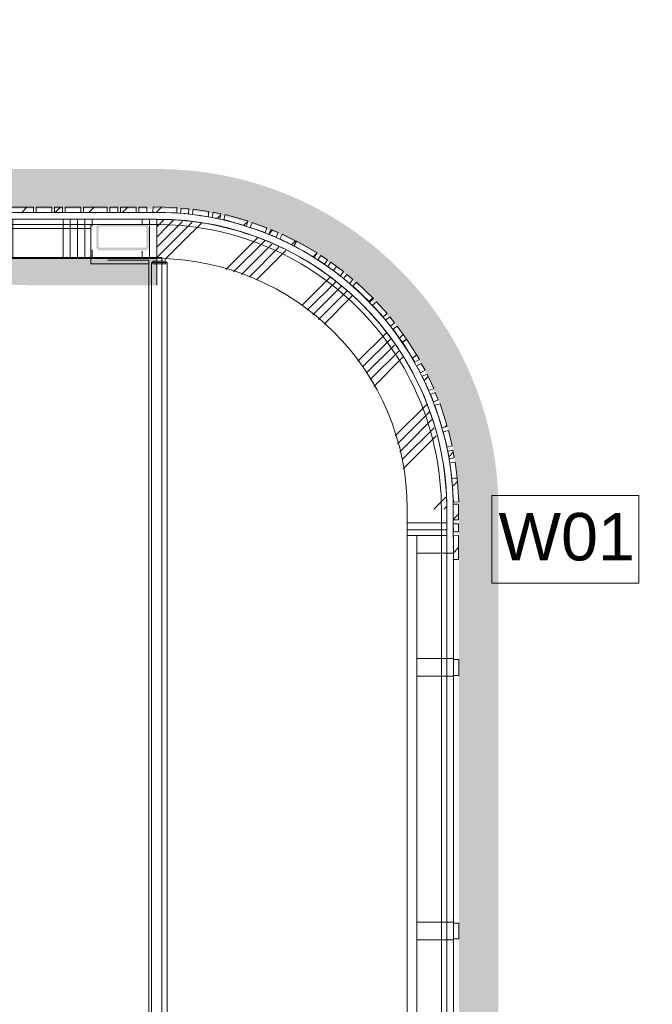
# Model space of a CAD drawing. Header units: millimetres. Extents: x -850 to 154668, y -24973 to 71030.
# Tile 194 of 212: x 79036 to 81434, y 12274 to 16008. Entities that reach past the tile are written whole.
import ezdxf

# ---------------------------------------------------------------- set-up
doc = ezdxf.new("R2010")
doc.units = ezdxf.units.MM
doc.header["$MEASUREMENT"] = 0
doc.linetypes.add('B0701', pattern=[234.119993, 155.999994, -78.119999])
doc.linetypes.add('B0703', pattern=[468.700004, 312.5, -156.200004])
for name, color, linetype in [('Info Wandafwerking aanduiding', 7, 'Continuous'), ('Info Wandafwerking aanduiding Doorsnede-arcering', 7, 'Continuous'), ('New_22 NC Binnenwanden', 7, 'Continuous'), ('New_22 NC Binnenwanden Doorsnede-arcering', 7, 'Continuous'), ('New_22 NC Binnenwanden Ramen', 7, 'Continuous'), ('New_23 Vloeren', 7, 'Continuous'), ('New_24 Trappen', 7, 'Continuous'), ('New_34 Balustrades', 7, 'Continuous'), ('New_Info Wandafwerking aanduiding', 7, 'Continuous'), ('New_Info Wandafwerking aanduiding Doorsnede-arcering', 7, 'Continuous'), ('New_Z Ruimtefuncties Zone omranding', 7, 'Continuous'), ('S-COLS-____-OTLN.RVT S', 7, 'Continuous'), ('S-COLS-____-OTLN.RVT S Doorsnede-arcering', 7, 'Continuous')]:
    doc.layers.add(name, color=color, linetype=linetype)
doc.styles.add('GENERATED_STYLE_1', font='txt')
doc.linetypes.add('Regenwater', pattern='A,0,[1,UO-721 _wandafwerkingen 1e verdieping_2022-06-211.Shx,S=11.404762,R=0,X=0,Y=0.005006],-1499.5,0', length=1499.5)
pattern_1 = [(45, (0, 0), (-63.63961, 63.63961), [])]

# ---------------------------------------------------------------- blocks, each defined once
blk = doc.blocks.new('Slab_4_2', base_point=(42240, 24215))
at = {"layer": 'New_23 Vloeren', "color": 1, "linetype": 'Continuous', "lineweight": 0, "flags": 128}
blk.add_lwpolyline([(73188.6, 11980), (73188.6, 11951.3, 0.414214), (74268, 10871.9), (79555, 10871.9, 0.414214), (80634.4, 11951.3), (80634.4, 14151.3, 0.417125), (79544.2, 15230.7), (74268, 15230.7, 0.414214), (73188.6, 14151.3)], format="xyb", close=True, dxfattribs=at)
blk = doc.blocks.new('Stair_2_2')
at = {"layer": 'New_24 Trappen', "color": 7, "linetype": 'B0701', "lineweight": 0}
for p, q in [((79305.1, 15231.3), (78305.1, 15231.3)), ((79305.1, 15096.2), (79305.1, 15231.3)), ((79525.1, 15096.2), (79305.1, 15096.2)), ((79525.1, 11006.2), (79525.1, 15096.2))]:
    blk.add_line(p, q, dxfattribs=at)
blk = doc.blocks.new('Stair_3_2')
at = {"layer": 'New_24 Trappen', "color": 7, "linetype": 'Continuous', "lineweight": 0}
for p, q in [((79305.1, 15215.7), (78305.1, 15215.7)), ((79305.1, 15215.7), (78305.1, 15215.7)), ((79305.1, 15082.1), (79305.1, 15215.7)), ((79305.1, 15082.1), (79305.1, 15215.7)), ((79525.1, 15082.1), (79305.1, 15082.1)), ((79525.1, 15082.1), (79305.1, 15082.1)), ((79525.1, 11020.3), (79525.1, 15082.1)), ((79525.1, 11020.3), (79525.1, 15082.1))]:
    blk.add_line(p, q, dxfattribs=at)
blk = doc.blocks.new('*X397')
at = {"layer": 'New_22 NC Binnenwanden Doorsnede-arcering', "color": 254, "linetype": 'Continuous', "lineweight": 0, "true_color": 0xe9ebeb}
for p, q in [((80600.2, 12000), (80505, 12000)), ((80655, 12000), (80600.2, 12000)), ((80600.2, 11972.6), (80505, 11972.6)), ((80655, 11972.6), (80600.2, 11972.6))]:
    blk.add_line(p, q, dxfattribs=at)
blk = doc.blocks.new('*X398')
at = {"layer": 'New_22 NC Binnenwanden Doorsnede-arcering', "color": 254, "linetype": 'Continuous', "lineweight": 0, "true_color": 0xe9ebeb}
for p, q in [((80600.2, 14100), (80505, 14100)), ((80655, 14100), (80600.2, 14100)), ((80600.2, 14072.6), (80505, 14072.6)), ((80655, 14072.6), (80600.2, 14072.6))]:
    blk.add_line(p, q, dxfattribs=at)
blk = doc.blocks.new('R3 bl ol 22')
at = {"layer": 'New_22 NC Binnenwanden Ramen', "color": 1, "linetype": 'Continuous', "lineweight": 0}
for p, q in [((-1000, 0), (-933, 0)), ((-933, 0), (-933, -139)), ((-933, 0), (-533.5, 0)), ((-533.5, -139), (-533.5, 0)), ((-533.5, 0), (-500, 0)), ((-500, 0), (-466.5, 0)), ((-466.5, 0), (-466.5, -139)), ((-466.5, 0), (466.5, 0)), ((466.5, -139), (466.5, 0)), ((466.5, 0), (500, 0)), ((500, 0), (533.5, 0)), ((533.5, 0), (533.5, -139)), ((533.5, 0), (933, 0)), ((933, -139), (933, 0)), ((933, 0), (1000, 0)), ((-933, -139), (-1000, -139)), ((-533.5, -139), (-933, -139)), ((-500, -139), (-533.5, -139)), ((-466.5, -139), (-500, -139)), ((466.5, -139), (-466.5, -139)), ((500, -139), (466.5, -139)), ((533.5, -139), (500, -139)), ((933, -139), (533.5, -139)), ((1000, -139), (933, -139))]:
    blk.add_line(p, q, dxfattribs=at)
at = {"layer": 'New_22 NC Binnenwanden Ramen', "color": 9, "linetype": 'Continuous', "lineweight": 0}
for p, q in [((-1000, -25), (1000, -25)), ((-1000, -175), (1000, -175))]:
    blk.add_line(p, q, dxfattribs=at)
at = {"layer": 'New_22 NC Binnenwanden Ramen', "color": 7, "linetype": 'Continuous', "lineweight": 0}
for p, q in [((-1000, -25), (-1000, -139)), ((-1000, -25), (-1000, -139)), ((1000, -25), (1000, -139)), ((1000, -25), (1000, -139)), ((-1000, -139), (-1000, -175)), ((1000, -139), (1000, -175))]:
    blk.add_line(p, q, dxfattribs=at)
blk = doc.blocks.new('Wall_63_2', base_point=(80655, 11951.3))
at = {"layer": 'New_22 NC Binnenwanden', "color": 8, "linetype": 'Continuous', "lineweight": 0, "true_color": 0x778488}
for p, q in [((80541, 14051.3), (80505, 14051.3)), ((80655, 14051.3), (80541, 14051.3)), ((80541, 12051.3), (80505, 12051.3)), ((80655, 12051.3), (80541, 12051.3))]:
    blk.add_line(p, q, dxfattribs=at)
at = {"layer": 'New_22 NC Binnenwanden', "color": 8, "linetype": 'Continuous', "lineweight": 0, "true_color": 0x778488, "flags": 128}
for points in [[(80505, 14151.3), (80505, 14051.3)], [(80655, 14051.3), (80655, 14151.3)], [(80505, 12051.3), (80505, 11951.3)], [(80655, 11951.3), (80655, 12051.3)]]:
    blk.add_lwpolyline(points, dxfattribs=at)
at = {"layer": 'New_22 NC Binnenwanden', "color": 8, "lineweight": 0, "true_color": 0x778488}
for name in ['*X398', '*X397']:
    blk.add_blockref(name, (0, 0), dxfattribs=at)
at = {"layer": 'New_22 NC Binnenwanden Ramen', "color": 1, "linetype": 'Continuous', "lineweight": 0, "xscale": -1, "zscale": 1000, "rotation": 270}
blk.add_blockref('R3 bl ol 22', (80680, 13051.3), dxfattribs=at)
blk = doc.blocks.new('*X401')
at = {"layer": 'New_22 NC Binnenwanden Doorsnede-arcering', "color": 254, "linetype": 'Continuous', "lineweight": 0, "true_color": 0xe9ebeb}
for p, q in [((79555, 15222), (79576.5, 15243.6)), ((79576.5, 15243.6), (79581.9, 15248.9)), ((79595.9, 15224.2), (79617.6, 15245.8)), ((79615.3, 15204.8), (79653.2, 15242.7)), ((79634.7, 15185.4), (79688.9, 15239.6)), ((79654.1, 15166), (79724.6, 15236.5)), ((79555, 15183.3), (79595.9, 15224.2)), ((79555, 15144.5), (79615.3, 15204.8)), ((79555, 15105.7), (79634.7, 15185.4)), ((79586.3, 15098.2), (79654.1, 15166)), ((79817, 15059.8), (79938.7, 15181.5)), ((79846.8, 15050.8), (79965.1, 15169.1)), ((79876.5, 15041.7), (79991.6, 15156.8)), ((79906.3, 15032.7), (80018.1, 15144.5)), ((79933.4, 15021), (80044.5, 15132.1)), ((80104.7, 14923.2), (80211.1, 15029.6)), ((80126, 14905.7), (80233.9, 15013.6)), ((80147.3, 14888.2), (80256.7, 14997.7)), ((80168.6, 14870.8), (80276.9, 14979.1)), ((80189.9, 14853.3), (80296.3, 14959.7)), ((80317.8, 14712.1), (80425, 14819.3)), ((80335.3, 14690.8), (80441, 14796.5)), ((80351, 14667.7), (80457, 14773.6)), ((80364.5, 14642.4), (80473, 14750.8)), ((80378, 14617.1), (80488.9, 14728)), ((80458.8, 14428.8), (80578.8, 14548.8)), ((80467.8, 14399), (80590.3, 14521.5)), ((80476.9, 14369.3), (80598.5, 14490.9)), ((80485.9, 14339.5), (80606.7, 14460.3)), ((80502.7, 14317.5), (80614.9, 14429.7)), ((80489.9, 14304.7), (80502.7, 14317.5)), ((80637.2, 14182.9), (80651, 14196.8)), ((80605.6, 14151.3), (80637.2, 14182.9)), ((80644.4, 14151.3), (80654.1, 14161.1))]:
    blk.add_line(p, q, dxfattribs=at)
blk = doc.blocks.new('Wall_64_2', base_point=(80655, 14151.3))
at = {"layer": 'New_22 NC Binnenwanden', "color": 8, "linetype": 'Continuous', "lineweight": 0, "true_color": 0x778488}
for radius in [1100, 950]:
    blk.add_arc((79555, 14151.3), radius, 0, 90, dxfattribs=at)
at = {"layer": 'New_22 NC Binnenwanden', "color": 8, "lineweight": 0, "true_color": 0x778488}
blk.add_blockref('*X401', (0, 0), dxfattribs=at)
blk = doc.blocks.new('Curtain Wall_2_2')
at = {"layer": 'New_22 NC Binnenwanden Doorsnede-arcering', "linetype": 'Continuous', "lineweight": 0, "true_color": 0x000000}
h = blk.add_hatch(dxfattribs=at)
h.set_pattern_fill('310_Naaldhout__01__0002', color=18, style=0, pattern_type=2)
h.set_pattern_definition(pattern_1)
h.paths.add_polyline_path([(79541.5, 15298.1), (79540.9, 15278.1), (79630.8, 15275), (79631.5, 15295)])
h = blk.add_hatch(dxfattribs=at)
h.set_pattern_fill('310_Naaldhout__01__0002', color=18, style=0, pattern_type=2)
h.set_pattern_definition(pattern_1)
h.paths.add_polyline_path([(79647.6, 15293.3), (79645.8, 15273.4), (79675.6, 15270.7), (79677.4, 15290.6)])
h = blk.add_hatch(dxfattribs=at)
h.set_pattern_fill('310_Naaldhout__01__0002', color=18, style=0, pattern_type=2)
h.set_pattern_definition(pattern_1)
h.paths.add_polyline_path([(79693.5, 15289), (79690.6, 15269.3), (79749.9, 15260.5), (79752.9, 15280.3)])
h = blk.add_hatch(dxfattribs=at)
h.set_pattern_fill('310_Naaldhout__01__0002', color=18, style=0, pattern_type=2)
h.set_pattern_definition(pattern_1)
h.paths.add_polyline_path([(79768.7, 15277.1), (79764.7, 15257.5), (79794.1, 15251.5), (79798.1, 15271.1)])
h = blk.add_hatch(dxfattribs=at)
h.set_pattern_fill('310_Naaldhout__01__0002', color=18, style=0, pattern_type=2)
h.set_pattern_definition(pattern_1)
h.paths.add_polyline_path([(79814.3, 15268.4), (79809, 15249.2), (79895.7, 15225.1), (79901, 15244.4)])
h = blk.add_hatch(dxfattribs=at)
h.set_pattern_fill('310_Naaldhout__01__0002', color=18, style=0, pattern_type=2)
h.set_pattern_definition(pattern_1)
h.paths.add_polyline_path([(79916.5, 15238.8), (79909.8, 15220), (79966.4, 15199.9), (79973.1, 15218.8)])
h = blk.add_hatch(dxfattribs=at)
h.set_pattern_fill('310_Naaldhout__01__0002', color=18, style=0, pattern_type=2)
h.set_pattern_definition(pattern_1)
h.paths.add_polyline_path([(79988, 15212.3), (79980.2, 15193.9), (80007.8, 15182.2), (80015.6, 15200.6)])
h = blk.add_hatch(dxfattribs=at)
h.set_pattern_fill('310_Naaldhout__01__0002', color=18, style=0, pattern_type=2)
h.set_pattern_definition(pattern_1)
h.paths.add_polyline_path([(80030.5, 15194.4), (80021.7, 15176.4), (80075.5, 15149.9), (80084.3, 15167.9)])
h = blk.add_hatch(dxfattribs=at)
h.set_pattern_fill('310_Naaldhout__01__0002', color=18, style=0, pattern_type=2)
h.set_pattern_definition(pattern_1)
h.paths.add_polyline_path([(80085.8, 15167.8), (80075.8, 15150.4), (80153.9, 15105.7), (80163.8, 15123)])
h = blk.add_hatch(dxfattribs=at)
h.set_pattern_fill('310_Naaldhout__01__0002', color=18, style=0, pattern_type=2)
h.set_pattern_definition(pattern_1)
h.paths.add_polyline_path([(80177.2, 15113.6), (80166.1, 15096.9), (80191.2, 15080.3), (80202.2, 15097)])
h = blk.add_hatch(dxfattribs=at)
h.set_pattern_fill('310_Naaldhout__01__0002', color=18, style=0, pattern_type=2)
h.set_pattern_definition(pattern_1)
h.paths.add_polyline_path([(80215.6, 15088), (80203.6, 15072), (80251.7, 15036.1), (80263.7, 15052.1)])
h = blk.add_hatch(dxfattribs=at)
h.set_pattern_fill('310_Naaldhout__01__0002', color=18, style=0, pattern_type=2)
h.set_pattern_definition(pattern_1)
h.paths.add_polyline_path([(80276.1, 15041.8), (80263.3, 15026.5), (80286.3, 15007.3), (80299.1, 15022.6)])
h = blk.add_hatch(dxfattribs=at)
h.set_pattern_fill('310_Naaldhout__01__0002', color=18, style=0, pattern_type=2)
h.set_pattern_definition(pattern_1)
h.paths.add_polyline_path([(80312.2, 15012.6), (80298.3, 14998.1), (80363.3, 14935.9), (80377.1, 14950.3)])
h = blk.add_hatch(dxfattribs=at)
h.set_pattern_fill('310_Naaldhout__01__0002', color=18, style=0, pattern_type=2)
h.set_pattern_definition(pattern_1)
h.paths.add_polyline_path([(80388.1, 14938.1), (80373.3, 14924.6), (80413.6, 14880.2), (80428.4, 14893.6)])
h = blk.add_hatch(dxfattribs=at)
h.set_pattern_fill('310_Naaldhout__01__0002', color=18, style=0, pattern_type=2)
h.set_pattern_definition(pattern_1)
h.paths.add_polyline_path([(80438.5, 14880.8), (80422.9, 14868.3), (80441.6, 14844.9), (80457.2, 14857.4)])
h = blk.add_hatch(dxfattribs=at)
h.set_pattern_fill('310_Naaldhout__01__0002', color=18, style=0, pattern_type=2)
h.set_pattern_definition(pattern_1)
h.paths.add_polyline_path([(80467.4, 14844.9), (80451.1, 14833.3), (80486, 14784.4), (80502.3, 14796)])
h = blk.add_hatch(dxfattribs=at)
h.set_pattern_fill('310_Naaldhout__01__0002', color=18, style=0, pattern_type=2)
h.set_pattern_definition(pattern_1)
h.paths.add_polyline_path([(80503.5, 14795.3), (80486.5, 14784.7), (80534, 14708.3), (80551, 14718.9)])
h = blk.add_hatch(dxfattribs=at)
h.set_pattern_fill('310_Naaldhout__01__0002', color=18, style=0, pattern_type=2)
h.set_pattern_definition(pattern_1)
h.paths.add_polyline_path([(80558.2, 14704.2), (80540.6, 14694.8), (80554.8, 14668.3), (80572.4, 14677.8)])
h = blk.add_hatch(dxfattribs=at)
h.set_pattern_fill('310_Naaldhout__01__0002', color=18, style=0, pattern_type=2)
h.set_pattern_definition(pattern_1)
h.paths.add_polyline_path([(80580, 14663.5), (80561.8, 14655.1), (80587.2, 14600.7), (80605.3, 14609.1)])
h = blk.add_hatch(dxfattribs=at)
h.set_pattern_fill('310_Naaldhout__01__0002', color=18, style=0, pattern_type=2)
h.set_pattern_definition(pattern_1)
h.paths.add_polyline_path([(80611.4, 14594.2), (80592.9, 14586.8), (80604, 14558.9), (80622.5, 14566.3)])
h = blk.add_hatch(dxfattribs=at)
h.set_pattern_fill('310_Naaldhout__01__0002', color=18, style=0, pattern_type=2)
h.set_pattern_definition(pattern_1)
h.paths.add_polyline_path([(80629.3, 14551.3), (80610.2, 14545.2), (80637.9, 14459.5), (80657, 14465.7)])
h = blk.add_hatch(dxfattribs=at)
h.set_pattern_fill('310_Naaldhout__01__0002', color=18, style=0, pattern_type=2)
h.set_pattern_definition(pattern_1)
h.paths.add_polyline_path([(80660.8, 14449.7), (80641.4, 14444.9), (80655.8, 14386.6), (80675.3, 14391.5)])
h = blk.add_hatch(dxfattribs=at)
h.set_pattern_fill('310_Naaldhout__01__0002', color=18, style=0, pattern_type=2)
h.set_pattern_definition(pattern_1)
h.paths.add_polyline_path([(80678, 14375.5), (80658.4, 14371.8), (80663.8, 14342.3), (80683.5, 14346)])
h = blk.add_hatch(dxfattribs=at)
h.set_pattern_fill('310_Naaldhout__01__0002', color=18, style=0, pattern_type=2)
h.set_pattern_definition(pattern_1)
h.paths.add_polyline_path([(80686.5, 14330.1), (80666.6, 14327.6), (80674.2, 14268), (80694, 14270.6)])
h = blk.add_hatch(dxfattribs=at)
h.set_pattern_fill('310_Naaldhout__01__0002', color=18, style=0, pattern_type=2)
h.set_pattern_definition(pattern_1)
h.paths.add_polyline_path([(80694.5, 14269.4), (80674.6, 14268), (80680.6, 14178.2), (80700.6, 14179.6)])
at = {"layer": 'New_22 NC Binnenwanden', "color": 7, "linetype": 'Continuous', "lineweight": 0}
for p, q in [((79541.5, 15298.1), (79540.9, 15278.1)), ((79540.9, 15278.1), (79630.8, 15275)), ((79541.5, 15298.1), (79631.5, 15295)), ((79631.5, 15295), (79630.8, 15275)), ((79647.6, 15293.3), (79645.8, 15273.4)), ((79645.8, 15273.4), (79675.6, 15270.7)), ((79647.6, 15293.3), (79677.4, 15290.6)), ((79677.4, 15290.6), (79675.6, 15270.7)), ((79693.5, 15289), (79690.6, 15269.3)), ((79693.5, 15289), (79752.9, 15280.3)), ((79752.9, 15280.3), (79749.9, 15260.5)), ((79768.7, 15277.1), (79764.7, 15257.5)), ((79768.7, 15277.1), (79798.1, 15271.1)), ((79690.6, 15269.3), (79749.9, 15260.5)), ((79764.7, 15257.5), (79794.1, 15251.5)), ((79798.1, 15271.1), (79794.1, 15251.5)), ((79814.3, 15268.4), (79809, 15249.2)), ((79809, 15249.2), (79895.7, 15225.1)), ((79814.3, 15268.4), (79901, 15244.4)), ((79901, 15244.4), (79895.7, 15225.1)), ((79916.5, 15238.8), (79909.8, 15220)), ((79916.5, 15238.8), (79973.1, 15218.8)), ((79909.8, 15220), (79966.4, 15199.9)), ((79973.1, 15218.8), (79966.4, 15199.9)), ((79988, 15212.3), (79980.2, 15193.9)), ((79988, 15212.3), (80015.6, 15200.6)), ((80015.6, 15200.6), (80007.8, 15182.2)), ((79980.2, 15193.9), (80007.8, 15182.2)), ((80030.5, 15194.4), (80021.7, 15176.4)), ((80021.7, 15176.4), (80075.5, 15149.9)), ((80030.5, 15194.4), (80084.3, 15167.9)), ((80084.3, 15167.9), (80075.5, 15149.9)), ((80085.8, 15167.8), (80075.8, 15150.4)), ((80085.8, 15167.8), (80163.8, 15123)), ((80075.8, 15150.4), (80153.9, 15105.7)), ((80163.8, 15123), (80153.9, 15105.7)), ((80177.2, 15113.6), (80166.1, 15096.9)), ((80166.1, 15096.9), (80191.2, 15080.3)), ((80177.2, 15113.6), (80202.2, 15097)), ((80202.2, 15097), (80191.2, 15080.3)), ((80215.6, 15088), (80203.6, 15072)), ((80215.6, 15088), (80263.7, 15052.1)), ((80203.6, 15072), (80251.7, 15036.1)), ((80263.7, 15052.1), (80251.7, 15036.1)), ((80276.1, 15041.8), (80263.3, 15026.5)), ((80263.3, 15026.5), (80286.3, 15007.3)), ((80276.1, 15041.8), (80299.1, 15022.6)), ((80299.1, 15022.6), (80286.3, 15007.3)), ((80312.2, 15012.6), (80298.3, 14998.1)), ((80312.2, 15012.6), (80377.1, 14950.3)), ((80298.3, 14998.1), (80363.3, 14935.9)), ((80377.1, 14950.3), (80363.3, 14935.9)), ((80388.1, 14938.1), (80373.3, 14924.6)), ((80388.1, 14938.1), (80428.4, 14893.6)), ((80373.3, 14924.6), (80413.6, 14880.2)), ((80428.4, 14893.6), (80413.6, 14880.2)), ((80438.5, 14880.8), (80422.9, 14868.3)), ((80422.9, 14868.3), (80441.6, 14844.9)), ((80438.5, 14880.8), (80457.2, 14857.4)), ((80457.2, 14857.4), (80441.6, 14844.9)), ((80467.4, 14844.9), (80451.1, 14833.3)), ((80451.1, 14833.3), (80486, 14784.4)), ((80467.4, 14844.9), (80502.3, 14796)), ((80502.3, 14796), (80486, 14784.4)), ((80503.5, 14795.3), (80486.5, 14784.7)), ((80503.5, 14795.3), (80551, 14718.9)), ((80486.5, 14784.7), (80534, 14708.3)), ((80551, 14718.9), (80534, 14708.3)), ((80558.2, 14704.2), (80540.6, 14694.8)), ((80540.6, 14694.8), (80554.8, 14668.3)), ((80572.4, 14677.8), (80554.8, 14668.3)), ((80558.2, 14704.2), (80572.4, 14677.8)), ((80580, 14663.5), (80561.8, 14655.1)), ((80561.8, 14655.1), (80587.2, 14600.7)), ((80580, 14663.5), (80605.3, 14609.1)), ((80605.3, 14609.1), (80587.2, 14600.7)), ((80611.4, 14594.2), (80592.9, 14586.8)), ((80592.9, 14586.8), (80604, 14558.9)), ((80622.5, 14566.3), (80604, 14558.9)), ((80611.4, 14594.2), (80622.5, 14566.3)), ((80629.3, 14551.3), (80610.2, 14545.2)), ((80610.2, 14545.2), (80637.9, 14459.5)), ((80629.3, 14551.3), (80657, 14465.7)), ((80657, 14465.7), (80637.9, 14459.5)), ((80660.8, 14449.7), (80641.4, 14444.9)), ((80641.4, 14444.9), (80655.8, 14386.6)), ((80660.8, 14449.7), (80675.3, 14391.5)), ((80675.3, 14391.5), (80655.8, 14386.6)), ((80678, 14375.5), (80658.4, 14371.8)), ((80658.4, 14371.8), (80663.8, 14342.3)), ((80683.5, 14346), (80663.8, 14342.3)), ((80678, 14375.5), (80683.5, 14346)), ((80686.5, 14330.1), (80666.6, 14327.6)), ((80666.6, 14327.6), (80674.2, 14268)), ((80686.5, 14330.1), (80694, 14270.6)), ((80694, 14270.6), (80674.2, 14268)), ((80694.5, 14269.4), (80674.6, 14268)), ((80674.6, 14268), (80680.6, 14178.2)), ((80694.5, 14269.4), (80700.6, 14179.6)), ((80700.6, 14179.6), (80680.6, 14178.2))]:
    blk.add_line(p, q, dxfattribs=at)
at = {"layer": 'New_22 NC Binnenwanden', "color": 9, "linetype": 'B0703', "lineweight": 0}
for p, q in [((79585.8, 15276.6), (79544.5, 15276.9)), ((79660.7, 15272.1), (79585.8, 15276.6)), ((79720.3, 15264.9), (79660.7, 15272.1)), ((79779.4, 15254.5), (79720.3, 15264.9)), ((79852.3, 15237.1), (79779.4, 15254.5)), ((79938.1, 15209.9), (79852.3, 15237.1)), ((79994, 15188), (79938.1, 15209.9)), ((80048.6, 15163.2), (79994, 15188)), ((80114.9, 15128.1), (80048.6, 15163.2)), ((80178.6, 15088.6), (80114.9, 15128.1)), ((80227.7, 15054), (80178.6, 15088.6)), ((80274.8, 15016.9), (80227.7, 15054)), ((80330.8, 14967), (80274.8, 15016.9)), ((80393.5, 14902.4), (80330.8, 14967)), ((80432.3, 14856.6), (80393.5, 14902.4)), ((80468.6, 14808.9), (80432.3, 14856.6)), ((80510.3, 14746.5), (80468.6, 14808.9)), ((80547.7, 14681.5), (80510.3, 14746.5)), ((80574.5, 14627.9), (80547.7, 14681.5)), ((80598.4, 14572.8), (80574.5, 14627.9)), ((80624.1, 14502.4), (80598.4, 14572.8)), ((80648.6, 14415.8), (80624.1, 14502.4)), ((80661.1, 14357.1), (80648.6, 14415.8)), ((80670.4, 14297.8), (80661.1, 14357.1)), ((80677.6, 14223.1), (80670.4, 14297.8)), ((80679.7, 14170.7), (80677.6, 14223.1))]:
    blk.add_line(p, q, dxfattribs=at)
at = {"layer": 'New_22 NC Binnenwanden', "color": 1, "linetype": 'Continuous', "lineweight": 0}
for p, q in [((79544.5, 15276.9), (79585.8, 15276.6)), ((79585.8, 15276.6), (79660.7, 15272.1)), ((79660.7, 15272.1), (79720.3, 15264.9)), ((79720.3, 15264.9), (79779.4, 15254.5)), ((79779.4, 15254.5), (79852.3, 15237.1)), ((79852.3, 15237.1), (79938.1, 15209.9)), ((79938.1, 15209.9), (79994, 15188)), ((79994, 15188), (80048.6, 15163.2)), ((80048.6, 15163.2), (80114.9, 15128.1)), ((80114.9, 15128.1), (80178.6, 15088.6)), ((80178.6, 15088.6), (80227.7, 15054)), ((80227.7, 15054), (80274.8, 15016.9)), ((80274.8, 15016.9), (80330.8, 14967)), ((80330.8, 14967), (80393.5, 14902.4)), ((80393.5, 14902.4), (80432.3, 14856.6)), ((80432.3, 14856.6), (80468.6, 14808.9)), ((80468.6, 14808.9), (80510.3, 14746.5)), ((80510.3, 14746.5), (80547.7, 14681.5)), ((80547.7, 14681.5), (80574.5, 14627.9)), ((80574.5, 14627.9), (80598.4, 14572.8)), ((80598.4, 14572.8), (80624.1, 14502.4)), ((80624.1, 14502.4), (80648.6, 14415.8)), ((80648.6, 14415.8), (80661.1, 14357.1)), ((80661.1, 14357.1), (80670.4, 14297.8)), ((80670.4, 14297.8), (80677.6, 14223.1)), ((80677.6, 14223.1), (80679.7, 14170.7))]:
    blk.add_line(p, q, dxfattribs=at)
at = {"layer": 'New_22 NC Binnenwanden', "color": 9, "linetype": 'B0703', "lineweight": 0}
for p in [(79544.5, 15276.9), (79585.8, 15276.6), (79660.7, 15272.1), (79720.3, 15264.9), (79779.4, 15254.5), (79852.3, 15237.1), (79938.1, 15209.9), (79994, 15188), (80048.6, 15163.2), (80114.9, 15128.1), (80178.6, 15088.6), (80227.7, 15054), (80274.8, 15016.9), (80330.8, 14967), (80393.5, 14902.4), (80432.3, 14856.6), (80468.6, 14808.9), (80510.3, 14746.5), (80547.7, 14681.5), (80574.5, 14627.9), (80598.4, 14572.8), (80624.1, 14502.4), (80648.6, 14415.8), (80661.1, 14357.1), (80670.4, 14297.8), (80677.6, 14223.1), (80679.7, 14170.7)]:
    blk.add_point(p, dxfattribs=at)
at = {"layer": 'New_22 NC Binnenwanden', "color": 1, "linetype": 'Continuous', "lineweight": 0}
for p in [(79544.5, 15276.9), (79585.8, 15276.6), (79660.7, 15272.1), (79720.3, 15264.9), (79779.4, 15254.5), (79852.3, 15237.1), (79938.1, 15209.9), (79994, 15188), (80048.6, 15163.2), (80114.9, 15128.1), (80178.6, 15088.6), (80227.7, 15054), (80274.8, 15016.9), (80330.8, 14967), (80393.5, 14902.4), (80432.3, 14856.6), (80468.6, 14808.9), (80510.3, 14746.5), (80547.7, 14681.5), (80574.5, 14627.9), (80598.4, 14572.8), (80624.1, 14502.4), (80648.6, 14415.8), (80661.1, 14357.1), (80670.4, 14297.8), (80677.6, 14223.1), (80679.7, 14170.7)]:
    blk.add_point(p, dxfattribs=at)
blk = doc.blocks.new('Curtain Wall_3_2')
at = {"layer": 'New_22 NC Binnenwanden Doorsnede-arcering', "linetype": 'Continuous', "lineweight": 0, "true_color": 0x000000}
h = blk.add_hatch(dxfattribs=at)
h.set_pattern_fill('310_Naaldhout__01__0002', color=18, style=0, pattern_type=2)
h.set_pattern_definition(pattern_1)
h.paths.add_polyline_path([(80699.7, 14170.8), (80679.7, 14170.7), (80679.7, 14110.7), (80699.7, 14110.8)])
h = blk.add_hatch(dxfattribs=at)
h.set_pattern_fill('310_Naaldhout__01__0002', color=18, style=0, pattern_type=2)
h.set_pattern_definition(pattern_1)
h.paths.add_polyline_path([(80699.7, 14095.8), (80679.7, 14095.7), (80679.8, 14065.7), (80699.8, 14065.8)])
h = blk.add_hatch(dxfattribs=at)
h.set_pattern_fill('310_Naaldhout__01__0002', color=18, style=0, pattern_type=2)
h.set_pattern_definition(pattern_1)
h.paths.add_polyline_path([(80699.8, 14050.8), (80679.8, 14050.7), (80679.8, 13960.7), (80699.8, 13960.8)])
at = {"layer": 'New_22 NC Binnenwanden', "color": 7, "linetype": 'Continuous', "lineweight": 0}
for p, q in [((80699.7, 14170.8), (80679.7, 14170.7)), ((80679.7, 14170.7), (80679.7, 14110.7)), ((80699.7, 14170.8), (80699.7, 14110.8)), ((80699.7, 14110.8), (80679.7, 14110.7)), ((80699.7, 14095.8), (80679.7, 14095.7)), ((80679.7, 14095.7), (80679.8, 14065.7)), ((80699.7, 14095.8), (80699.8, 14065.8)), ((80699.8, 14065.8), (80679.8, 14065.7)), ((80699.8, 14050.8), (80679.8, 14050.7)), ((80679.8, 14050.7), (80679.8, 13960.7)), ((80699.8, 14050.8), (80699.8, 13960.8)), ((80699.8, 13960.8), (80679.8, 13960.7))]:
    blk.add_line(p, q, dxfattribs=at)
at = {"layer": 'New_22 NC Binnenwanden', "color": 9, "linetype": 'B0703', "lineweight": 0}
for p, q in [((80679.7, 14170.7), (80679.7, 14170.7)), ((80679.7, 14140.7), (80679.7, 14170.7)), ((80679.7, 14080.7), (80679.7, 14140.7)), ((80679.8, 14005.7), (80679.7, 14080.7)), ((80679.8, 13960.7), (80679.8, 14005.7))]:
    blk.add_line(p, q, dxfattribs=at)
at = {"layer": 'New_22 NC Binnenwanden', "color": 1, "linetype": 'Continuous', "lineweight": 0}
for p, q in [((80679.7, 14170.7), (80679.7, 14140.7)), ((80679.7, 14170.7), (80679.7, 14170.7)), ((80679.7, 14140.7), (80679.7, 14080.7)), ((80679.7, 14080.7), (80679.8, 14005.7)), ((80679.8, 14005.7), (80679.8, 13960.7)), ((80679.8, 13960.7), (80679.8, 13960.7))]:
    blk.add_line(p, q, dxfattribs=at)
for p in [(80679.7, 14170.7), (80679.7, 14140.7), (80679.7, 14140.7), (80679.7, 14080.7), (80679.7, 14080.7), (80679.8, 14005.7), (80679.8, 14005.7), (80679.8, 13960.7)]:
    blk.add_point(p, dxfattribs=at)
at = {"layer": 'New_22 NC Binnenwanden', "color": 9, "linetype": 'B0703', "lineweight": 0}
for p in [(80679.7, 14140.7), (80679.7, 14080.7), (80679.8, 14005.7), (80679.8, 13960.7)]:
    blk.add_point(p, dxfattribs=at)
blk = doc.blocks.new('Curtain Wall_8_2')
at = {"layer": 'New_22 NC Binnenwanden Doorsnede-arcering', "linetype": 'Continuous', "lineweight": 0, "true_color": 0x000000}
h = blk.add_hatch(dxfattribs=at)
h.set_pattern_fill('310_Naaldhout__01__0002', color=18, style=0, pattern_type=2)
h.set_pattern_definition(pattern_1)
h.paths.add_polyline_path([(80700, 12581.3), (80680, 12581.3), (80680, 12521.3), (80700, 12521.3)])
at = {"layer": 'New_22 NC Binnenwanden', "color": 9, "linetype": 'B0703', "lineweight": 0}
for p, q in [((80680, 12596.3), (80680, 12596.3)), ((80680, 12551.3), (80680, 12596.3)), ((80680, 12506.3), (80680, 12551.3))]:
    blk.add_line(p, q, dxfattribs=at)
at = {"layer": 'New_22 NC Binnenwanden', "color": 1, "linetype": 'Continuous', "lineweight": 0}
for p, q in [((80680, 12596.3), (80680, 12596.3)), ((80680, 12596.3), (80680, 12551.3)), ((80680, 12551.3), (80680, 12506.3)), ((80680, 12506.3), (80680, 12506.3))]:
    blk.add_line(p, q, dxfattribs=at)
at = {"layer": 'New_22 NC Binnenwanden', "color": 7, "linetype": 'Continuous', "lineweight": 0}
for p, q in [((80700, 12581.3), (80680, 12581.3)), ((80680, 12581.3), (80680, 12521.3)), ((80700, 12581.3), (80700, 12521.3)), ((80700, 12521.3), (80680, 12521.3))]:
    blk.add_line(p, q, dxfattribs=at)
at = {"layer": 'New_22 NC Binnenwanden', "color": 1, "linetype": 'Continuous', "lineweight": 0}
for p in [(80680, 12596.3), (80680, 12551.3), (80680, 12551.3), (80680, 12506.3)]:
    blk.add_point(p, dxfattribs=at)
at = {"layer": 'New_22 NC Binnenwanden', "color": 9, "linetype": 'B0703', "lineweight": 0}
for p in [(80680, 12551.3), (80680, 12506.3)]:
    blk.add_point(p, dxfattribs=at)
blk = doc.blocks.new('Curtain Wall_9_2')
at = {"layer": 'New_22 NC Binnenwanden Doorsnede-arcering', "linetype": 'Continuous', "lineweight": 0, "true_color": 0x000000}
h = blk.add_hatch(dxfattribs=at)
h.set_pattern_fill('310_Naaldhout__01__0002', color=18, style=0, pattern_type=2)
h.set_pattern_definition(pattern_1)
h.paths.add_polyline_path([(80700, 13580.7), (80680, 13580.7), (80680, 13520.7), (80700, 13520.7)])
at = {"layer": 'New_22 NC Binnenwanden', "color": 9, "linetype": 'B0703', "lineweight": 0}
for p, q in [((80680, 13595.7), (80680, 13595.7)), ((80680, 13550.7), (80680, 13595.7)), ((80680, 13505.7), (80680, 13550.7))]:
    blk.add_line(p, q, dxfattribs=at)
at = {"layer": 'New_22 NC Binnenwanden', "color": 1, "linetype": 'Continuous', "lineweight": 0}
for p, q in [((80680, 13595.7), (80680, 13595.7)), ((80680, 13595.7), (80680, 13550.7)), ((80680, 13550.7), (80680, 13505.7)), ((80680, 13505.7), (80680, 13505.7))]:
    blk.add_line(p, q, dxfattribs=at)
at = {"layer": 'New_22 NC Binnenwanden', "color": 7, "linetype": 'Continuous', "lineweight": 0}
for p, q in [((80700, 13580.7), (80680, 13580.7)), ((80680, 13580.7), (80680, 13520.7)), ((80700, 13580.7), (80700, 13520.7)), ((80700, 13520.7), (80680, 13520.7))]:
    blk.add_line(p, q, dxfattribs=at)
at = {"layer": 'New_22 NC Binnenwanden', "color": 1, "linetype": 'Continuous', "lineweight": 0}
for p in [(80680, 13595.7), (80680, 13550.7), (80680, 13550.7), (80680, 13505.7)]:
    blk.add_point(p, dxfattribs=at)
at = {"layer": 'New_22 NC Binnenwanden', "color": 9, "linetype": 'B0703', "lineweight": 0}
for p in [(80680, 13550.7), (80680, 13505.7)]:
    blk.add_point(p, dxfattribs=at)
blk = doc.blocks.new('Curtain Wall_101_2')
at = {"layer": 'New_22 NC Binnenwanden Doorsnede-arcering', "linetype": 'Continuous', "lineweight": 0, "true_color": 0x000000}
h = blk.add_hatch(dxfattribs=at)
h.set_pattern_fill('310_Naaldhout__01__0002', color=18, style=0, pattern_type=2)
h.set_pattern_definition(pattern_1)
h.paths.add_polyline_path([(78997.5, 15296.3), (78997.5, 15276.3), (79087.5, 15276.3), (79087.5, 15296.3)])
h = blk.add_hatch(dxfattribs=at)
h.set_pattern_fill('310_Naaldhout__01__0002', color=18, style=0, pattern_type=2)
h.set_pattern_definition(pattern_1)
h.paths.add_polyline_path([(79097.5, 15296.3), (79097.5, 15276.3), (79157.5, 15276.3), (79157.5, 15296.3)])
h = blk.add_hatch(dxfattribs=at)
h.set_pattern_fill('310_Naaldhout__01__0002', color=18, style=0, pattern_type=2)
h.set_pattern_definition(pattern_1)
h.paths.add_polyline_path([(79167.5, 15296.3), (79167.5, 15276.3), (79197.5, 15276.3), (79197.5, 15296.3)])
h = blk.add_hatch(dxfattribs=at)
h.set_pattern_fill('310_Naaldhout__01__0002', color=18, style=0, pattern_type=2)
h.set_pattern_definition(pattern_1)
h.paths.add_polyline_path([(79207.5, 15296.3), (79207.5, 15276.3), (79267.5, 15276.3), (79267.5, 15296.3)])
h = blk.add_hatch(dxfattribs=at)
h.set_pattern_fill('310_Naaldhout__01__0002', color=18, style=0, pattern_type=2)
h.set_pattern_definition(pattern_1)
h.paths.add_polyline_path([(79277.5, 15296.3), (79277.5, 15276.3), (79367.5, 15276.3), (79367.5, 15296.3)])
h = blk.add_hatch(dxfattribs=at)
h.set_pattern_fill('310_Naaldhout__01__0002', color=18, style=0, pattern_type=2)
h.set_pattern_definition(pattern_1)
h.paths.add_polyline_path([(79377.5, 15296.3), (79377.5, 15276.3), (79407.5, 15276.3), (79407.5, 15296.3)])
h = blk.add_hatch(dxfattribs=at)
h.set_pattern_fill('310_Naaldhout__01__0002', color=18, style=0, pattern_type=2)
h.set_pattern_definition(pattern_1)
h.paths.add_polyline_path([(79417.5, 15296.3), (79417.5, 15276.3), (79477.5, 15276.3), (79477.5, 15296.3)])
h = blk.add_hatch(dxfattribs=at)
h.set_pattern_fill('310_Naaldhout__01__0002', color=18, style=0, pattern_type=2)
h.set_pattern_definition(pattern_1)
h.paths.add_polyline_path([(79487.5, 15296.3), (79487.5, 15276.3), (79517.5, 15276.3), (79517.5, 15296.3)])
at = {"layer": 'New_22 NC Binnenwanden', "color": 9, "linetype": 'B0703', "lineweight": 0}
for p, q in [((78972.5, 15276.3), (79042.5, 15276.3)), ((79042.5, 15276.3), (79127.5, 15276.3)), ((79127.5, 15276.3), (79182.5, 15276.3)), ((79182.5, 15276.3), (79237.5, 15276.3)), ((79237.5, 15276.3), (79322.5, 15276.3)), ((79322.5, 15276.3), (79392.5, 15276.3)), ((79392.5, 15276.3), (79447.5, 15276.3)), ((79447.5, 15276.3), (79502.5, 15276.3)), ((79502.5, 15276.3), (79544.5, 15276.3))]:
    blk.add_line(p, q, dxfattribs=at)
at = {"layer": 'New_22 NC Binnenwanden', "color": 1, "linetype": 'Continuous', "lineweight": 0}
for p, q in [((78972.5, 15276.3), (79042.5, 15276.3)), ((79042.5, 15276.3), (79127.5, 15276.3)), ((79127.5, 15276.3), (79182.5, 15276.3)), ((79182.5, 15276.3), (79237.5, 15276.3)), ((79237.5, 15276.3), (79322.5, 15276.3)), ((79322.5, 15276.3), (79392.5, 15276.3)), ((79392.5, 15276.3), (79447.5, 15276.3)), ((79447.5, 15276.3), (79502.5, 15276.3)), ((79502.5, 15276.3), (79544.5, 15276.3))]:
    blk.add_line(p, q, dxfattribs=at)
at = {"layer": 'New_22 NC Binnenwanden', "color": 7, "linetype": 'Continuous', "lineweight": 0}
for p, q in [((79087.5, 15296.3), (78997.5, 15296.3)), ((79087.5, 15276.3), (78997.5, 15276.3)), ((79087.5, 15296.3), (79087.5, 15276.3)), ((79097.5, 15296.3), (79097.5, 15276.3)), ((79157.5, 15296.3), (79097.5, 15296.3)), ((79157.5, 15276.3), (79097.5, 15276.3)), ((79157.5, 15296.3), (79157.5, 15276.3)), ((79167.5, 15296.3), (79167.5, 15276.3)), ((79197.5, 15296.3), (79167.5, 15296.3)), ((79197.5, 15276.3), (79167.5, 15276.3)), ((79197.5, 15296.3), (79197.5, 15276.3)), ((79207.5, 15296.3), (79207.5, 15276.3)), ((79267.5, 15296.3), (79207.5, 15296.3)), ((79267.5, 15276.3), (79207.5, 15276.3)), ((79267.5, 15296.3), (79267.5, 15276.3)), ((79277.5, 15296.3), (79277.5, 15276.3)), ((79367.5, 15296.3), (79277.5, 15296.3)), ((79367.5, 15276.3), (79277.5, 15276.3)), ((79367.5, 15296.3), (79367.5, 15276.3)), ((79377.5, 15296.3), (79377.5, 15276.3)), ((79407.5, 15296.3), (79377.5, 15296.3)), ((79407.5, 15276.3), (79377.5, 15276.3)), ((79407.5, 15296.3), (79407.5, 15276.3)), ((79417.5, 15296.3), (79417.5, 15276.3)), ((79477.5, 15296.3), (79417.5, 15296.3)), ((79477.5, 15276.3), (79417.5, 15276.3)), ((79477.5, 15296.3), (79477.5, 15276.3)), ((79487.5, 15296.3), (79487.5, 15276.3)), ((79517.5, 15296.3), (79487.5, 15296.3)), ((79517.5, 15276.3), (79487.5, 15276.3)), ((79517.5, 15296.3), (79517.5, 15276.3))]:
    blk.add_line(p, q, dxfattribs=at)
at = {"layer": 'New_22 NC Binnenwanden', "color": 9, "linetype": 'B0703', "lineweight": 0}
for p in [(79042.5, 15276.3), (79127.5, 15276.3), (79182.5, 15276.3), (79237.5, 15276.3), (79322.5, 15276.3), (79392.5, 15276.3), (79447.5, 15276.3), (79502.5, 15276.3), (79544.5, 15276.3)]:
    blk.add_point(p, dxfattribs=at)
at = {"layer": 'New_22 NC Binnenwanden', "color": 1, "linetype": 'Continuous', "lineweight": 0}
for p in [(79042.5, 15276.3), (79127.5, 15276.3), (79182.5, 15276.3), (79237.5, 15276.3), (79322.5, 15276.3), (79392.5, 15276.3), (79447.5, 15276.3), (79502.5, 15276.3), (79544.5, 15276.3)]:
    blk.add_point(p, dxfattribs=at)
blk = doc.blocks.new('Wall_293_2', base_point=(75493.7, 15101.3))
at = {"layer": 'Info Wandafwerking aanduiding Doorsnede-arcering', "linetype": 'Continuous', "lineweight": 0, "true_color": 0xd21034}
blk.add_hatch(color=242, dxfattribs=at).paths.add_polyline_path([(75493.7, 15001.3), (79555, 15000.7), (79555, 15100.7), (75493.7, 15101.3)])
at = {"layer": 'Info Wandafwerking aanduiding', "color": 9, "linetype": 'Continuous', "lineweight": 0, "flags": 128}
blk.add_lwpolyline([(79555, 15000.7), (79555, 15100.7)], dxfattribs=at)
blk = doc.blocks.new('Column_15_2', base_point=(79425.6, 15182.7))
at = {"layer": 'S-COLS-____-OTLN.RVT S Doorsnede-arcering', "linetype": 'Continuous', "lineweight": 0, "true_color": 0x778488}
h = blk.add_hatch(color=8, dxfattribs=at)
h.paths.add_polyline_path([(79325.6, 15147.7, 0.414214), (79340.6, 15132.7), (79510.6, 15132.7, 0.414214), (79525.6, 15147.7), (79525.6, 15217.7, 0.414214), (79510.6, 15232.7), (79340.6, 15232.7, 0.414214), (79325.6, 15217.7)])
h.paths.add_polyline_path([(79510.6, 15142.7), (79340.6, 15142.7, -0.414214), (79335.6, 15147.7), (79335.6, 15217.7, -0.414214), (79340.6, 15222.7), (79510.6, 15222.7, -0.414214), (79515.6, 15217.7), (79515.6, 15147.7, -0.414214)], flags=0)
blk = doc.blocks.new('Railing_10_2')
at = {"layer": 'New_34 Balustrades', "color": 9, "linetype": 'Continuous', "lineweight": 0}
for p, q in [((79595.1, 15086.3), (79535.1, 15086.3)), ((79535.1, 15086.3), (79535.1, 11016.3)), ((79590.1, 15091.3), (79540.1, 15091.3)), ((79540.1, 15091.3), (79540.1, 15081.3)), ((79590.1, 15081.3), (79590.1, 15091.3)), ((79595.1, 11016.3), (79595.1, 15086.3)), ((79540.1, 15081.3), (79590.1, 15081.3))]:
    blk.add_line(p, q, dxfattribs=at)
blk = doc.blocks.new('*X2589')
at = {"layer": 'New_22 NC Binnenwanden Doorsnede-arcering', "color": 254, "linetype": 'Continuous', "lineweight": 0, "true_color": 0xe9ebeb}
for p, q in [((75600, 15251.3), (75600, 15101.3)), ((75627.4, 15251.3), (75627.4, 15101.3)), ((75654.9, 15251.3), (75654.9, 15101.3)), ((75682.3, 15251.3), (75682.3, 15101.3)), ((75709.7, 15251.3), (75709.7, 15101.3)), ((75900, 15251.3), (75900, 15101.3)), ((75927.4, 15251.3), (75927.4, 15101.3)), ((75954.9, 15251.3), (75954.9, 15101.3)), ((75982.3, 15251.3), (75982.3, 15101.3)), ((76009.7, 15251.3), (76009.7, 15101.3)), ((76200, 15251.3), (76200, 15101.3)), ((76227.4, 15251.3), (76227.4, 15101.3)), ((76254.9, 15251.3), (76254.9, 15101.3)), ((76282.3, 15251.3), (76282.3, 15101.3)), ((76309.7, 15251.3), (76309.7, 15101.3)), ((76500, 15251.3), (76500, 15101.3)), ((76527.4, 15251.3), (76527.4, 15101.3)), ((76554.9, 15251.3), (76554.9, 15101.3)), ((76582.3, 15251.3), (76582.3, 15101.3)), ((76609.7, 15251.3), (76609.7, 15101.3)), ((76800, 15251.3), (76800, 15101.3)), ((76827.4, 15251.3), (76827.4, 15101.3)), ((76854.9, 15251.3), (76854.9, 15101.3)), ((76882.3, 15251.3), (76882.3, 15101.3)), ((76909.7, 15251.3), (76909.7, 15101.3)), ((77100, 15251.3), (77100, 15101.3)), ((77127.4, 15251.3), (77127.4, 15101.3)), ((77154.9, 15251.3), (77154.9, 15101.3)), ((77182.3, 15251.3), (77182.3, 15101.3)), ((77209.7, 15251.3), (77209.7, 15101.3)), ((77400, 15251.3), (77400, 15101.3)), ((77427.4, 15251.3), (77427.4, 15101.3)), ((77454.9, 15251.3), (77454.9, 15101.3)), ((77482.3, 15251.3), (77482.3, 15101.3)), ((77509.7, 15251.3), (77509.7, 15101.3)), ((77700, 15251.3), (77700, 15101.3)), ((77727.4, 15251.3), (77727.4, 15101.3)), ((77754.9, 15251.3), (77754.9, 15101.3)), ((77782.3, 15251.3), (77782.3, 15101.3)), ((77809.7, 15251.3), (77809.7, 15101.3)), ((78000, 15251.3), (78000, 15101.3)), ((78027.4, 15251.3), (78027.4, 15101.3)), ((78054.9, 15251.3), (78054.9, 15101.3)), ((78082.3, 15251.3), (78082.3, 15101.3)), ((78109.7, 15251.3), (78109.7, 15232.7)), ((78300, 15251.3), (78300, 15224.7)), ((78327.4, 15251.3), (78327.4, 15101.3)), ((78354.9, 15251.3), (78354.9, 15101.3)), ((78382.3, 15251.3), (78382.3, 15101.3)), ((78409.7, 15251.3), (78409.7, 15101.3)), ((78600, 15251.3), (78600, 15101.3)), ((78627.4, 15251.3), (78627.4, 15101.3)), ((78654.9, 15251.3), (78654.9, 15101.3)), ((78682.3, 15251.3), (78682.3, 15101.3)), ((78709.7, 15251.3), (78709.7, 15101.3)), ((78900, 15251.3), (78900, 15101.3)), ((78927.4, 15251.3), (78927.4, 15101.3)), ((78954.9, 15251.3), (78954.9, 15101.3)), ((78982.3, 15251.3), (78982.3, 15101.3)), ((79009.7, 15251.3), (79009.7, 15101.3)), ((79200, 15251.3), (79200, 15101.3)), ((79227.4, 15251.3), (79227.4, 15101.3)), ((79254.9, 15251.3), (79254.9, 15101.3)), ((79282.3, 15251.3), (79282.3, 15101.3)), ((79309.7, 15251.3), (79309.7, 15224.7)), ((79500, 15251.3), (79500, 15232.7)), ((79527.4, 15251.3), (79527.4, 15101.3)), ((79554.9, 15251.3), (79554.9, 15101.3)), ((78109.7, 15129.7), (78109.7, 15101.3)), ((78300, 15134.7), (78300, 15101.3)), ((79309.7, 15134.7), (79309.7, 15101.3)), ((79500, 15129.7), (79500, 15101.3))]:
    blk.add_line(p, q, dxfattribs=at)
blk = doc.blocks.new('Wall_513_2', base_point=(79555, 15251.3))
at = {"layer": 'New_22 NC Binnenwanden', "color": 8, "linetype": 'Continuous', "lineweight": 0, "true_color": 0x778488, "flags": 128}
for points in [[(79555, 15251.3), (75493.7, 15251.3)], [(75493.7, 15101.3), (79555, 15101.3)]]:
    blk.add_lwpolyline(points, dxfattribs=at)
at = {"layer": 'New_22 NC Binnenwanden', "color": 8, "lineweight": 0, "true_color": 0x778488}
blk.add_blockref('*X2589', (0, 0), dxfattribs=at)
blk = doc.blocks.new('Wall_598_2', base_point=(80776, 11950))
at = {"layer": 'New_Info Wandafwerking aanduiding Doorsnede-arcering', "linetype": 'Continuous', "lineweight": 0, "true_color": 0x99a3a6}
blk.add_hatch(color=253, dxfattribs=at).paths.add_polyline_path([(80851, 11950), (80851, 14150), (80701, 14150), (80701, 11950)])
blk = doc.blocks.new('Wall_599_2', base_point=(80776, 14150))
at = {"layer": 'New_Info Wandafwerking aanduiding Doorsnede-arcering', "linetype": 'Continuous', "lineweight": 0, "true_color": 0x99a3a6}
blk.add_hatch(color=253, dxfattribs=at).paths.add_polyline_path([(80851, 14150, 0.414214), (79560, 15441), (79560, 15291, -0.414214), (80701, 14150)])
blk = doc.blocks.new('Wall_600_2', base_point=(79560, 15366))
at = {"layer": 'New_Info Wandafwerking aanduiding Doorsnede-arcering', "linetype": 'Continuous', "lineweight": 0, "true_color": 0x99a3a6}
blk.add_hatch(color=253, dxfattribs=at).paths.add_polyline_path([(79560, 15441), (74268, 15441), (74268, 15291), (79560, 15291)])

msp = doc.modelspace()

# ---------------------------------------------------------------- linework, layer by layer
at = {"layer": 'New_Info Wandafwerking aanduiding', "color": 9, "linetype": 'Continuous', "lineweight": 0, "flags": 128}
msp.add_lwpolyline([(80826, 14203.4), (81382.9, 14203.4), (81382.9, 13870.6), (80826, 13870.6)], close=True, dxfattribs=at)
at = {"layer": 'New_Z Ruimtefuncties Zone omranding', "color": 41, "linetype": 'Continuous', "lineweight": 0, "true_color": 0xffeeaa, "flags": 128}
msp.add_lwpolyline([(74415, 8950.1), (87860, 8949.7), (87860, 4750), (89710, 4750), (89710, 17150), (89710, 21350), (87860, 21350), (87860, 17150), (80560, 17150), (74416.7, 17150), (74416.7, 15251.3), (79555, 15251.3), (79555, 15250.4, -0.414214), (80655.4, 14150), (80655, 14150), (80655, 11950), (80654.6, 11950, -0.414214), (79555, 10850.4), (74415, 10850.4)], format="xyb", close=True, dxfattribs=at)
msp.add_lwpolyline([(74314.7, 15106.3), (74314.7, 10996.3), (79575.1, 10996.3), (79575.1, 15106.3)], close=True, dxfattribs=at)

# ---------------------------------------------------------------- block references
at = {"layer": 'Info Wandafwerking aanduiding', "color": 1, "lineweight": 0}
msp.add_blockref('Wall_293_2', (75493.7, 15101.3), dxfattribs=at)
at = {"layer": 'New_22 NC Binnenwanden', "linetype": 'Continuous', "lineweight": 0}
for name in ['Curtain Wall_101_2', 'Curtain Wall_2_2', 'Curtain Wall_3_2', 'Curtain Wall_9_2', 'Curtain Wall_8_2']:
    msp.add_blockref(name, (0, 0), dxfattribs=at)
at = {"layer": 'New_22 NC Binnenwanden', "color": 8, "lineweight": 0, "true_color": 0x778488}
for name, p in [('Wall_513_2', (79555, 15251.3)), ('Wall_64_2', (80655, 14151.3)), ('Wall_63_2', (80655, 11951.3))]:
    msp.add_blockref(name, p, dxfattribs=at)
at = {"layer": 'New_23 Vloeren', "color": 1, "linetype": 'Continuous', "lineweight": 0}
msp.add_blockref('Slab_4_2', (42240, 24215), dxfattribs=at)
at = {"layer": 'New_24 Trappen', "color": 7, "linetype": 'Regenwater', "lineweight": 0}
for name in ['Stair_2_2', 'Stair_3_2']:
    msp.add_blockref(name, (0, 0), dxfattribs=at)
at = {"layer": 'New_34 Balustrades', "color": 9, "linetype": 'Continuous', "lineweight": 0}
msp.add_blockref('Railing_10_2', (0, 0), dxfattribs=at)
at = {"layer": 'New_Info Wandafwerking aanduiding', "color": 1, "lineweight": 0}
for name, p in [('Wall_600_2', (79560, 15366)), ('Wall_599_2', (80776, 14150)), ('Wall_598_2', (80776, 11950))]:
    msp.add_blockref(name, p, dxfattribs=at)
at = {"layer": 'S-COLS-____-OTLN.RVT S', "color": 3, "lineweight": 0}
msp.add_blockref('Column_15_2', (79425.6, 15182.7), dxfattribs=at)

# ---------------------------------------------------------------- texts
at = {"layer": 'New_Info Wandafwerking aanduiding', "color": 2, "linetype": 'Continuous', "lineweight": 0, "insert": (80851, 13954.3), "char_height": 180, "attachment_point": 7, "style": 'GENERATED_STYLE_1'}
msp.add_mtext('\\A1;{\\pql;\\fArial|b0|i0|c0|p38;W01}', dxfattribs=at)

doc.saveas('drawing.dxf')
